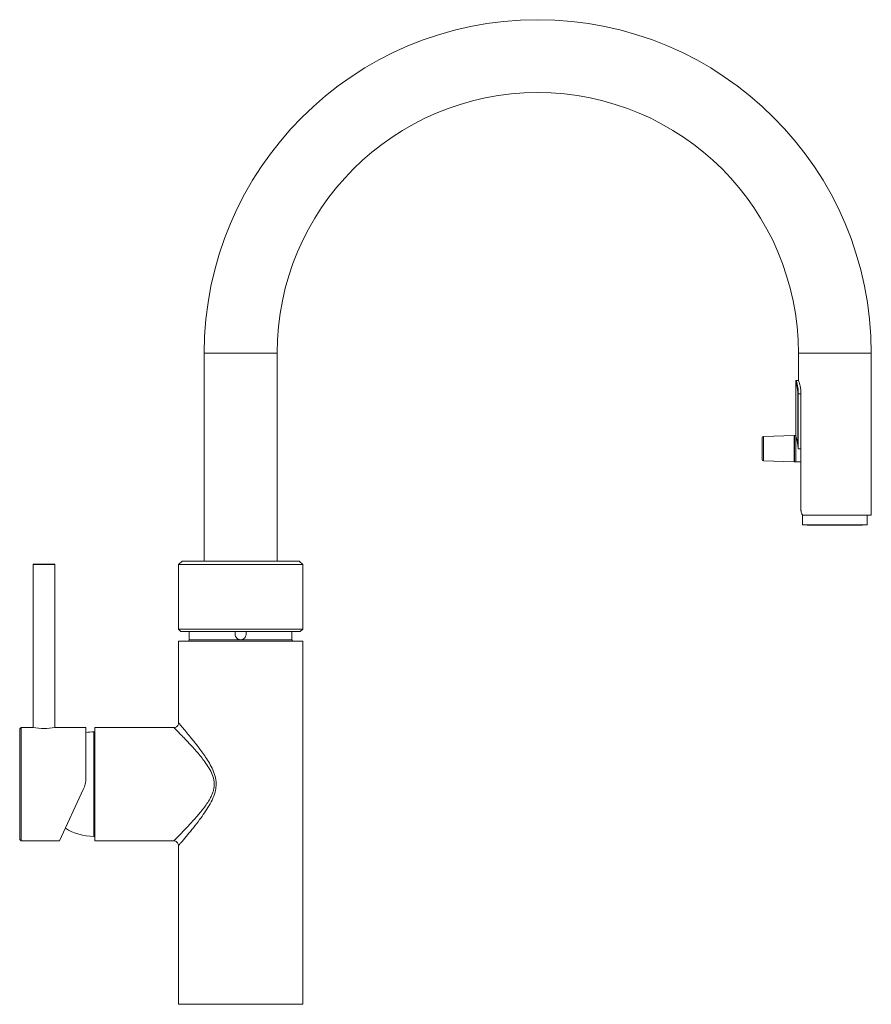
# Paper-space layout '_Back' of a CAD drawing. Header units: millimetres. Extents: x -82 to 234, y 0 to 365.
import ezdxf

# ---------------------------------------------------------------- set-up
doc = ezdxf.new("R2010")
doc.units = ezdxf.units.MM

psp = doc.layouts.new('_Back')

# ---------------------------------------------------------------- linework, layer by layer
at = {"color": 7, "linetype": 'Continuous', "lineweight": 15}
for p, q in [((-13.5, 241.08), (-13.5, 164.1)), ((13.5, 164.1), (13.5, 241.08)), ((206.5, 241.08), (206.5, 231.03)), ((233.5, 181.08), (233.5, 241.08)), ((205.5, 200.88), (205.5, 230.73)), ((205.7, 230.93), (206.55, 230.93)), ((206.29, 226.08), (207.46, 226.08)), ((206.29, 226.08), (206.29, 206.87)), ((206.48, 205.73), (206.48, 226.08)), ((207.46, 183.08), (207.46, 226.08)), ((193.1, 201.69), (193.1, 209.78)), ((204.95, 210.58), (193.59, 210.28)), ((204.95, 200.89), (204.95, 210.58)), ((205, 210.58), (205, 200.89)), ((193.59, 201.19), (204.95, 200.89)), ((207.46, 200.88), (205.5, 200.88)), ((208, 181.17), (208.03, 177.48)), ((233.5, 181.08), (208.46, 181.08)), ((231.97, 177.48), (232, 181.08)), ((208.03, 177.48), (209.76, 177.43)), ((208.03, 177.48), (231.97, 177.48)), ((209.76, 177.43), (230.24, 177.43)), ((230.24, 177.43), (231.97, 177.48)), ((-21.7, 164.1), (-23, 162.8)), ((21.7, 164.1), (-21.7, 164.1)), ((23, 162.8), (21.7, 164.1)), ((-76.8, 162.8), (-76.8, 102.49)), ((-76.6, 163), (-69, 163)), ((-68.8, 102.49), (-68.8, 162.8)), ((-23, 162.8), (-23, 138.9)), ((23, 162.8), (-23, 162.8)), ((23, 138.9), (23, 162.8)), ((-23, 138.9), (-22.1, 138)), ((23, 138.9), (-23, 138.9)), ((22.1, 138), (23, 138.9)), ((22.1, 138), (-22.1, 138)), ((-19, 138), (-19, 135)), ((-2, 137), (-2, 138)), ((2, 138), (2, 137)), ((19, 135), (19, 138)), ((-23, 134.5), (-23, 104.2)), ((23, 134.5), (-23, 134.5)), ((23, 0), (23, 134.5)), ((-81.3, 102.5), (-81.8, 102)), ((-76.8, 102.5), (-81.3, 102.5)), ((-81.3, 102.5), (-81.3, 60.5)), ((-57.3, 102.5), (-68.75, 102.5)), ((-57.3, 102.5), (-57.3, 83.72)), ((-24.7, 102.5), (-54, 102.5)), ((-54, 60.5), (-54, 102.5)), ((-24.7, 102.45), (-24.7, 102.45)), ((-22.96, 104.2), (-22.96, 104.21)), ((-81.8, 61), (-81.8, 102)), ((-54, 100.85), (-54.37, 100.85)), ((-58.24, 79.49), (-67.09, 60.5)), ((-54.37, 62.15), (-54, 62.15)), ((-81.8, 61), (-81.3, 60.5)), ((-81.3, 60.5), (-73.69, 60.5)), ((-70.94, 60.5), (-67.09, 60.5)), ((-54, 60.5), (-24.72, 60.5)), ((-24.72, 60.53), (-24.72, 60.53)), ((-23, 58.78), (-23, 0)), ((-22.97, 58.78), (-22.98, 58.77)), ((23, 0), (-23, 0))]:
    psp.add_line(p, q, dxfattribs=at)
at = {"color": 8, "linetype": 'Continuous', "lineweight": 15}
for p, q in [((-13.5, 241.08), (13.5, 241.08)), ((233.5, 241.08), (206.5, 241.08)), ((193.59, 210.28), (193.59, 201.19)), ((206.48, 205.73), (207.46, 205.73)), ((-68.8, 162.8), (-76.8, 162.8)), ((-19, 135), (19, 135)), ((-54.37, 100.85), (-54.37, 62.15))]:
    psp.add_line(p, q, dxfattribs=at)
at = {"color": 7, "linetype": 'Continuous', "lineweight": 15}
for centre, radius, start, end in [((110, 241.08), 123.5, 0, 180), ((110, 241.08), 96.5, 0, 180), ((205.7, 230.73), 0.2, 90, 180), ((193.6, 209.78), 0.5, 91.5, 180), ((205.5, 191.48), 19.1, 90, 91.5), ((193.6, 201.69), 0.5, 180, 268.5), ((205.5, 219.99), 19.1, 268.5, 270), ((-76.6, 162.8), 0.2, 90, 180), ((-69, 162.8), 0.2, 0, 90), ((-19.5, 135), 0.5, 270, 360), ((19.5, 135), 0.5, 180, 270), ((-72.8, 123.29), 21.18, 259.1214, 281.0219), ((-54.37, 81.5), 19.35, 90, 98.7159), ((-54.37, 81.5), 19.35, 237.1062, 270)]:
    psp.add_arc(centre, radius, start, end, dxfattribs=at)
for points, knots in [([(206.29, 226.08), (206.29, 226.4), (206.28, 226.71), (206.24, 227.31), (206.2, 227.6), (206.13, 228.16), (206.08, 228.44), (205.99, 228.94), (205.94, 229.17), (205.83, 229.6), (205.78, 229.79), (205.69, 230.12), (205.65, 230.27), (205.58, 230.5), (205.55, 230.59), (205.51, 230.7), (205.5, 230.73), (205.5, 230.73)], [0, 0, 0, 0, 0.125, 0.125, 0.25, 0.25, 0.375, 0.375, 0.5, 0.5, 0.625, 0.625, 0.75, 0.75, 0.875, 0.875, 1, 1, 1, 1]), ([(205.7, 230.93), (205.7, 230.93), (205.71, 230.9), (205.75, 230.78), (205.78, 230.68), (205.85, 230.44), (205.89, 230.29), (205.98, 229.94), (206.03, 229.74), (206.13, 229.29), (206.18, 229.05), (206.28, 228.52), (206.32, 228.24), (206.4, 227.66), (206.43, 227.35), (206.47, 226.73), (206.48, 226.41), (206.48, 226.08)], [0, 0, 0, 0, 0.125, 0.125, 0.25, 0.25, 0.375, 0.375, 0.5, 0.5, 0.625, 0.625, 0.75, 0.75, 0.875, 0.875, 1, 1, 1, 1]), ([(207.46, 226.08), (207.44, 226.62), (207.4, 227.7), (207.11, 229.16), (206.78, 230.3), (206.53, 231), (206.52, 231.02), (206.52, 231.03)], [0, 0, 0, 0, 0.204633, 0.408912, 0.622225, 0.842455, 1, 1, 1, 1]), ([(205, 210.58), (205, 210.58), (205.01, 210.55), (205.01, 210.42), (205.01, 210.33), (205.02, 210.09), (205.02, 209.94), (205.03, 209.59), (205.03, 209.39), (205.03, 208.94), (205.03, 208.69), (205.04, 208.16), (205.04, 207.89), (205.04, 207.3), (205.04, 206.99), (205.04, 206.37), (205.04, 206.06), (205.04, 205.42), (205.04, 205.1), (205.04, 204.48), (205.04, 204.18), (205.04, 203.59), (205.04, 203.31), (205.03, 202.79), (205.03, 202.54), (205.03, 202.09), (205.03, 201.89), (205.02, 201.53), (205.02, 201.38), (205.01, 201.14), (205.01, 201.05), (205.01, 200.92), (205, 200.89), (205, 200.89)], [0, 0, 0, 0, 0.0625, 0.0625, 0.125, 0.125, 0.1875, 0.1875, 0.25, 0.25, 0.3125, 0.3125, 0.375, 0.375, 0.4375, 0.4375, 0.5, 0.5, 0.5625, 0.5625, 0.625, 0.625, 0.6875, 0.6875, 0.75, 0.75, 0.8125, 0.8125, 0.875, 0.875, 0.9375, 0.9375, 1, 1, 1, 1]), ([(205.5, 210.58), (205.5, 210.58), (205.51, 210.56), (205.54, 210.47), (205.56, 210.4), (205.62, 210.23), (205.65, 210.12), (205.73, 209.85), (205.77, 209.71), (205.86, 209.37), (205.91, 209.19), (206, 208.79), (206.04, 208.58), (206.13, 208.13), (206.17, 207.89), (206.24, 207.39), (206.27, 207.13), (206.29, 206.87)], [0, 0, 0, 0, 0.125, 0.125, 0.25, 0.25, 0.375, 0.375, 0.5, 0.5, 0.625, 0.625, 0.75, 0.75, 0.875, 0.875, 1, 1, 1, 1]), ([(206.29, 206.87), (206.3, 206.68), (206.33, 206.49), (206.4, 206.11), (206.44, 205.92), (206.48, 205.73)], [0, 0, 0, 0, 0.5, 0.5, 1, 1, 1, 1]), ([(207.46, 183.08), (207.46, 182.94), (207.47, 182.81), (207.49, 182.54), (207.51, 182.4), (207.58, 182.03), (207.64, 181.8), (207.78, 181.53), (207.83, 181.45), (207.93, 181.32), (207.99, 181.26), (208.11, 181.17), (208.18, 181.14), (208.31, 181.1), (208.38, 181.08), (208.46, 181.08)], [0, 0, 0, 0, 0.125, 0.125, 0.25, 0.25, 0.5, 0.5, 0.625, 0.625, 0.75, 0.75, 0.875, 0.875, 1, 1, 1, 1]), ([(0, 135), (-0.13, 135), (-0.26, 135.01), (-0.52, 135.06), (-0.64, 135.1), (-0.89, 135.2), (-1, 135.26), (-1.22, 135.41), (-1.32, 135.49), (-1.6, 135.77), (-1.75, 135.99), (-1.95, 136.47), (-2, 136.74), (-2, 137)], [0, 0, 0, 0, 0.125, 0.125, 0.25, 0.25, 0.375, 0.375, 0.5, 0.5, 0.75, 0.75, 1, 1, 1, 1]), ([(2, 137), (2, 136.87), (1.99, 136.74), (1.94, 136.48), (1.9, 136.36), (1.8, 136.11), (1.74, 136), (1.59, 135.78), (1.51, 135.68), (1.23, 135.4), (1.01, 135.25), (0.53, 135.05), (0.26, 135), (0, 135)], [0, 0, 0, 0, 0.125, 0.125, 0.25, 0.25, 0.375, 0.375, 0.5, 0.5, 0.75, 0.75, 1, 1, 1, 1]), ([(-23.01, 104.21), (-23.01, 104.07), (-23.03, 103.72), (-23.29, 103.21), (-23.73, 102.77), (-24.23, 102.53), (-24.57, 102.51), (-24.71, 102.5)], [0, 0, 0, 0, 0.158824, 0.387503, 0.624269, 0.84543, 1, 1, 1, 1]), ([(-58.24, 79.49), (-57.93, 80.15), (-57.7, 80.84), (-57.46, 81.9), (-57.4, 82.26), (-57.32, 82.99), (-57.3, 83.35), (-57.3, 83.72)], [0, 0, 0, 0, 0.5, 0.5, 0.75, 0.75, 1, 1, 1, 1]), ([(-70.94, 60.5), (-70.97, 60.5), (-71.19, 60.5), (-71.74, 60.51), (-72.51, 60.51), (-73.19, 60.5), (-73.55, 60.5), (-73.69, 60.5)], [0, 0, 0, 0, 0.0448473, 0.3066367, 0.5674436, 0.8270583, 1, 1, 1, 1]), ([(-24.72, 60.49), (-24.62, 60.49), (-24.31, 60.5), (-23.82, 60.28), (-23.34, 59.88), (-23.08, 59.37), (-22.98, 58.99), (-23, 58.8), (-23, 58.77)], [0, 0, 0, 0, 0.115042, 0.340195, 0.573801, 0.792277, 0.968212, 1, 1, 1, 1])]:
    psp.add_open_spline(points, degree=3, knots=knots, dxfattribs=at)
at = {"color": 8, "linetype": 'Continuous', "lineweight": 15}
for points, knots in [([(-9.75, 81.5), (-9.76, 81.77), (-9.79, 83.02), (-10.4, 85.12), (-11.7, 87.57), (-13.61, 90.37), (-16.16, 93.46), (-18.81, 96.37), (-21, 98.68), (-22.55, 100.27), (-23.7, 101.44), (-24.41, 102.16), (-24.75, 102.5), (-24.71, 102.46), (-24.7, 102.45)], [0, 0, 0, 0, 0.022508, 0.101643, 0.176792, 0.253809, 0.390976, 0.531897, 0.63192, 0.73437, 0.813598, 0.895037, 0.9738, 1, 1, 1, 1]), ([(-22.96, 104.21), (-22.97, 104.21), (-23.01, 104.26), (-22.69, 103.89), (-22.03, 103.11), (-20.97, 101.86), (-19.53, 100.13), (-17.52, 97.65), (-15.03, 94.47), (-12.66, 91.13), (-10.87, 88.07), (-9.66, 85.4), (-9.1, 83.13), (-9.07, 81.8), (-9.06, 81.5)], [0, 0, 0, 0, 0.021842, 0.102455, 0.180426, 0.260773, 0.359394, 0.460732, 0.597278, 0.737755, 0.814746, 0.893046, 0.976159, 1, 1, 1, 1]), ([(-24.72, 60.53), (-24.71, 60.55), (-24.68, 60.57), (-24.22, 61.03), (-23.48, 61.78), (-22.44, 62.84), (-20.94, 64.38), (-18.9, 66.53), (-16.36, 69.33), (-13.71, 72.51), (-11.7, 75.36), (-10.52, 77.75), (-9.89, 79.52), (-9.8, 80.81), (-9.75, 81.5)], [0, 0, 0, 0, 0.063153, 0.133769, 0.206337, 0.28244, 0.360127, 0.478668, 0.600512, 0.722451, 0.847353, 0.89502, 0.943595, 1, 1, 1, 1]), ([(-9.06, 81.5), (-9.11, 80.75), (-9.22, 78.96), (-10.2, 76.27), (-11.67, 73.49), (-13.39, 70.84), (-15.38, 68.09), (-17.54, 65.31), (-19.43, 62.99), (-20.85, 61.29), (-21.81, 60.15), (-22.51, 59.33), (-22.93, 58.83), (-22.96, 58.8), (-22.97, 58.78)], [0, 0, 0, 0, 0.059593, 0.141987, 0.227819, 0.317125, 0.407535, 0.524976, 0.645384, 0.720438, 0.796934, 0.866484, 0.93786, 1, 1, 1, 1])]:
    psp.add_open_spline(points, degree=3, knots=knots, dxfattribs=at)

doc.saveas('drawing.dxf')
